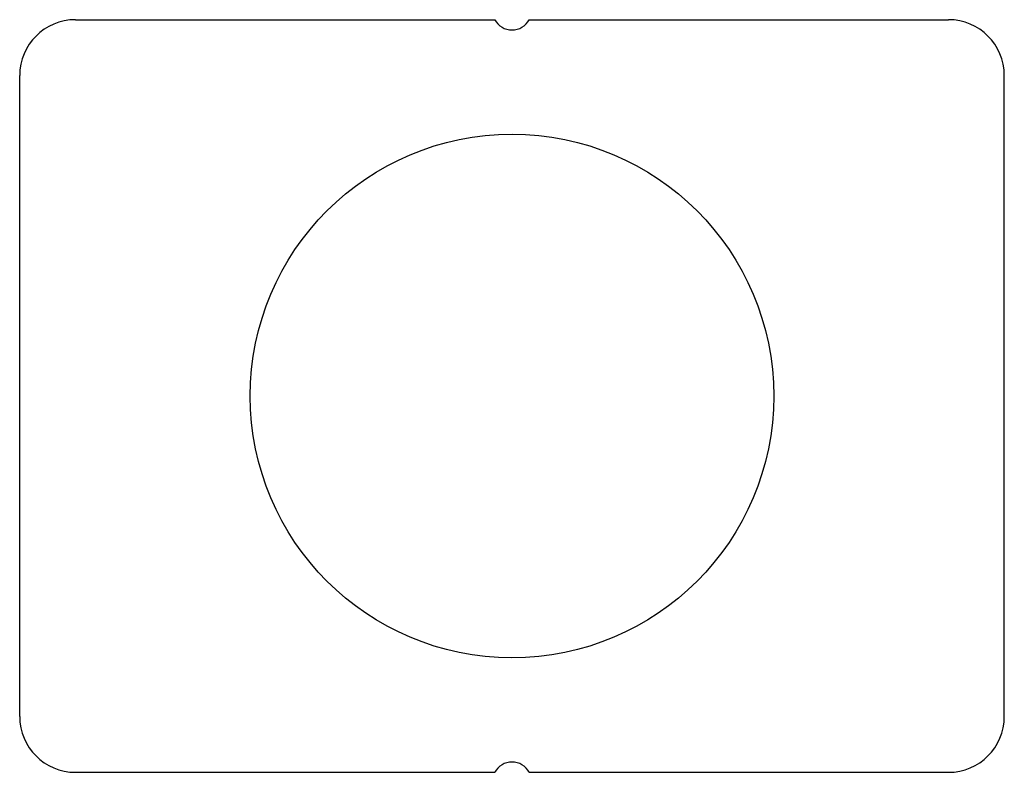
# Model space of a CAD drawing. Header units: millimetres. Extents: x -53 to 53, y -40 to 40.
import ezdxf

# ---------------------------------------------------------------- set-up
doc = ezdxf.new("R2010")
doc.units = ezdxf.units.MM

msp = doc.modelspace()

# ---------------------------------------------------------------- linework, layer by layer
at = {"layer": 'HOLES'}
msp.add_circle((0, 0), 28.175, dxfattribs=at)
at = {"layer": 'OUTLINE'}
for p, q in [((-47, 40.5), (-1.847, 40.5)), ((1.847, 40.5), (47, 40.5)), ((-53, -34.5), (-53, 34.5)), ((53, -34.5), (53, 34.5)), ((-47, -40.5), (-1.847, -40.5)), ((1.847, -40.5), (47, -40.5))]:
    msp.add_line(p, q, dxfattribs=at)
for centre, radius, start, end in [((-47, 34.5), 6, 90, 180), ((0, 41.5), 2.1, 208.437, 331.563), ((47, 34.5), 6, 0, 90), ((-47, -34.5), 6, 180, 270), ((47, -34.5), 6, 270, 360), ((0, -41.5), 2.1, 28.437, 151.563)]:
    msp.add_arc(centre, radius, start, end, dxfattribs=at)

doc.saveas('drawing.dxf')
